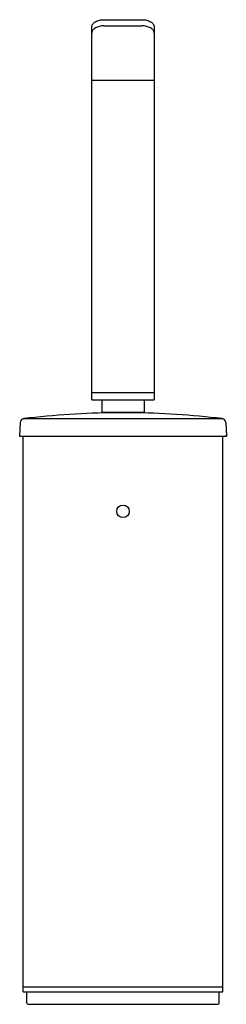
# Model space of a CAD drawing. Header units: millimetres. Extents: x 4140.18 to 4140.263, y 2023.764 to 2024.158.
import ezdxf

# ---------------------------------------------------------------- set-up
doc = ezdxf.new("R2010")
doc.units = ezdxf.units.MM
doc.layers.add('SANINDUSA', color=3, linetype='Continuous')

msp = doc.modelspace()

# ---------------------------------------------------------------- linework, layer by layer
at = {"layer": 'SANINDUSA'}
for p, q in [((4140.214136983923, 2024.157563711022), (4140.229142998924, 2024.157563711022)), ((4140.209134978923, 2024.005524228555), (4140.209134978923, 2024.15469467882)), ((4140.214136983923, 2024.155105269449), (4140.229142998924, 2024.155105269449)), ((4140.234145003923, 2024.15469467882), (4140.234145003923, 2024.005524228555)), ((4140.209134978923, 2024.133424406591), (4140.234145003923, 2024.133424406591)), ((4140.209134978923, 2024.008525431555), (4140.234145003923, 2024.008525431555)), ((4140.209134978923, 2024.005524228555), (4140.234145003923, 2024.005524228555)), ((4140.213136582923, 2024.005524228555), (4140.213136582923, 2024.000522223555)), ((4140.230143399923, 2024.005524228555), (4140.230143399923, 2024.000522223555)), ((4140.230143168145, 2024.000522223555), (4140.213136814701, 2024.000522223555)), ((4140.218638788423, 2024.000408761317), (4140.218638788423, 2024.000522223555)), ((4140.224641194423, 2024.000408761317), (4140.218638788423, 2024.000408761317)), ((4140.224641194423, 2024.000408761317), (4140.224641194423, 2024.000522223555)), ((4140.180524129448, 2023.996547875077), (4140.180274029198, 2023.991045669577)), ((4140.181933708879, 2023.998064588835), (4140.261346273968, 2023.998064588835)), ((4140.2627558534, 2023.996547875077), (4140.26300595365, 2023.991045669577)), ((4140.180274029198, 2023.991045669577), (4140.180873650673, 2023.991018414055)), ((4140.180274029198, 2023.991045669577), (4140.26300595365, 2023.991045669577)), ((4140.180873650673, 2023.991018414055), (4140.262406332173, 2023.991018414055)), ((4140.181623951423, 2023.768929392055), (4140.181623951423, 2023.991018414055)), ((4140.261656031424, 2023.768929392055), (4140.261656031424, 2023.991018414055)), ((4140.26300595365, 2023.991045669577), (4140.262406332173, 2023.991018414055)), ((4140.181623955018, 2023.770930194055), (4140.261656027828, 2023.770930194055)), ((4140.181623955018, 2023.768929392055), (4140.261656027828, 2023.768929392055)), ((4140.183174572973, 2023.764427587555), (4140.183174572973, 2023.768929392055)), ((4140.260105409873, 2023.764427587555), (4140.260105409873, 2023.768929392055)), ((4140.183674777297, 2023.763927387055), (4140.259605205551, 2023.763927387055))]:
    msp.add_line(p, q, dxfattribs=at)
msp.add_circle((4140.221639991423, 2023.961006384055), 0.0025010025, dxfattribs=at)
for centre, radius, start, end in [((4140.221639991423, 2023.664879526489), 0.3355426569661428, 90.51247899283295, 96.79599327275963), ((4140.221639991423, 2023.664879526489), 0.3355426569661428, 83.20400672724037, 89.48752100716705), ((4140.18212312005, 2023.996475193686), 0.0016006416, 96.79599327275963, 177.3974377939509), ((4140.261156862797, 2023.996475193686), 0.0016006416, 2.60256220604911, 83.20400672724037), ((4140.183674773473, 2023.764427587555), 0.0005002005, 180, 270), ((4140.259605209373, 2023.764427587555), 0.0005002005, 270, 0)]:
    msp.add_arc(centre, radius, start, end, dxfattribs=at)
for points, knots in [([(4140.209134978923, 2024.15469467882), (4140.209134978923, 2024.15488398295), (4140.209205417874, 2024.155278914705), (4140.209506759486, 2024.155828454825), (4140.209982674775, 2024.156325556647), (4140.210861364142, 2024.156925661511), (4140.212269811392, 2024.157431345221), (4140.213494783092, 2024.157563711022), (4140.214136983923, 2024.157563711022)], [0, 0, 0, 0, 0.09045833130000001, 0.1874365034, 0.2954310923, 0.4163158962, 0.6931265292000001, 1, 1, 1, 1]), ([(4140.229142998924, 2024.157563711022), (4140.229785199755, 2024.157563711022), (4140.231010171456, 2024.157431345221), (4140.232418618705, 2024.156925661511), (4140.233297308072, 2024.156325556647), (4140.233773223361, 2024.155828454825), (4140.234074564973, 2024.155278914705), (4140.234145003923, 2024.15488398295), (4140.234145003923, 2024.15469467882)], [0, 0, 0, 0, 0.3068734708, 0.5836841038, 0.7045689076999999, 0.8125634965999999, 0.9095416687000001, 1, 1, 1, 1]), ([(4140.214136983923, 2024.155105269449), (4140.213494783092, 2024.155105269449), (4140.212269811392, 2024.154972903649), (4140.210861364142, 2024.154467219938), (4140.209982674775, 2024.153867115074), (4140.209506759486, 2024.153370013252), (4140.209205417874, 2024.152820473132), (4140.209134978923, 2024.152425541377), (4140.209134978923, 2024.152236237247)], [0, 0, 0, 0, 0.3068734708, 0.5836841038, 0.7045689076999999, 0.8125634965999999, 0.9095416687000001, 1, 1, 1, 1]), ([(4140.234145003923, 2024.152236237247), (4140.234145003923, 2024.152425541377), (4140.234074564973, 2024.152820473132), (4140.233773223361, 2024.153370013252), (4140.233297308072, 2024.153867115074), (4140.232418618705, 2024.154467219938), (4140.231010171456, 2024.154972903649), (4140.229785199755, 2024.155105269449), (4140.229142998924, 2024.155105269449)], [0, 0, 0, 0, 0.09045833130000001, 0.1874365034, 0.2954310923, 0.4163158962, 0.6931265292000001, 1, 1, 1, 1])]:
    msp.add_open_spline(points, degree=3, knots=knots, dxfattribs=at)

doc.saveas('drawing.dxf')
